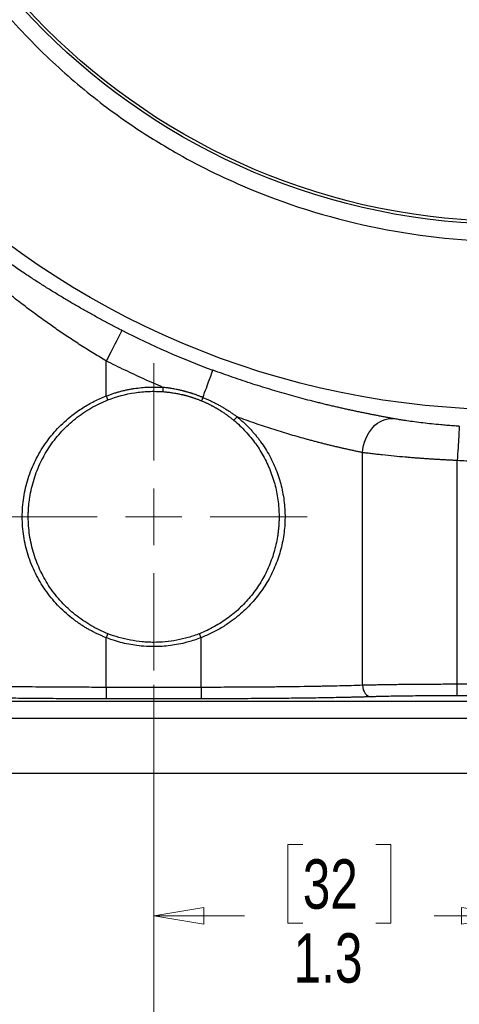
# Model space of a CAD drawing. Header units: inches. Extents: x 0.6 to 16.3, y 0.2 to 11.5.
# Tile 30 of 34: x 11.9 to 13.1, y 4 to 6.7. Entities that reach past the tile are written whole.
import ezdxf

# ---------------------------------------------------------------- set-up
doc = ezdxf.new("R2010")
doc.units = ezdxf.units.IN
doc.header["$MEASUREMENT"] = 0
doc.styles.add('SLDTEXTSTYLE0', font='TXT', dxfattribs={"width": 0.75})
doc.dimstyles.new('SLDDIMSTYLE2', dxfattribs={"dimtxt": 0.137795, "dimasz": 0.14, "dimexe": 0, "dimexo": 0.0625, "dimgap": 0.034449, "dimtad": 0, "dimdec": 1, "dimlfac": 1.25, "dimrnd": 1e-09, "dimzin": 12, "dimdsep": 46, "dimtxsty": 'SLDTEXTSTYLE0', "dimblk1": 'CLOSED', "dimblk2": 'CLOSED', "dimsah": 1, "dimcen": 0.09, "dimadec": 0, "dimazin": 3, "dimtfac": 1, "dimtdec": 1, "dimtofl": 0, "dimtmove": 0, "dimatfit": 3, "dimldrblk": 'CLOSED', "dimfxl": 0, "dimfrac": 2, "dimtolj": 1, "dimtzin": 12, "dimarcsym": 0})

# ---------------------------------------------------------------- blocks, each defined once
blk = doc.blocks.new('_Closed')
at = {"color": 0, "linetype": 'ByBlock', "lineweight": -2}
for p, q in [((-1, 0.166667), (0, 0)), ((-1, 0.166667), (-1, -0.166667)), ((0, 0), (-1, -0.166667)), ((0, 0), (-1, 0))]:
    blk.add_line(p, q, dxfattribs=at)
blk = doc.blocks.new('_D_6')
at = {"color": 7, "linetype": 'Continuous', "lineweight": 0}
for p, q in [((15.7288, 7.4892), (15.7288, 3.2435)), ((12.2648, 4.8724), (12.2648, 3.2435)), ((14.3538, 3.4813), (14.3118, 3.4813)), ((14.3118, 3.4813), (14.3118, 3.2626)), ((14.6593, 3.4813), (14.7012, 3.4813)), ((14.7012, 3.4813), (14.7012, 3.2626)), ((12.2648, 3.2829), (14.191, 3.2829)), ((15.7288, 3.2829), (14.8221, 3.2829)), ((14.3118, 3.2626), (14.3538, 3.2626)), ((14.7012, 3.2626), (14.6593, 3.2626))]:
    blk.add_line(p, q, dxfattribs=at)
at = {"color": 7, "linetype": 'Continuous', "lineweight": 18, "xscale": 0.14, "yscale": 0.14, "rotation": 180.0000000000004}
blk.add_blockref('_Closed', (12.2648, 3.2829), dxfattribs=at)
at = {"color": 7, "linetype": 'Continuous', "lineweight": 18, "xscale": 0.14, "yscale": 0.14}
blk.add_blockref('_Closed', (15.7288, 3.2829), dxfattribs=at)
at = {"color": 7, "linetype": 'Continuous', "lineweight": 18, "char_height": 0.1378, "attachment_point": 1, "style": 'SLDTEXTSTYLE0'}
for s, insert in [('110', (14.3538, 3.4402)), ('4.3', (14.3793, 3.2341))]:
    blk.add_mtext(s, dxfattribs=dict(at, insert=insert))
blk = doc.blocks.new('_D_7')
at = {"color": 7, "linetype": 'Continuous', "lineweight": 0}
for p, q in [((13.2648, 7.1863), (13.2648, 4.1884)), ((12.2648, 4.8724), (12.2648, 4.1884)), ((12.6812, 4.4262), (12.6392, 4.4262)), ((12.6392, 4.4262), (12.6392, 4.2075)), ((12.8848, 4.4262), (12.9268, 4.4262)), ((12.9268, 4.4262), (12.9268, 4.2075)), ((12.2648, 4.2278), (12.5183, 4.2278)), ((12.6392, 4.2075), (12.6812, 4.2075)), ((12.9268, 4.2075), (12.8848, 4.2075)), ((13.2648, 4.2278), (13.0477, 4.2278))]:
    blk.add_line(p, q, dxfattribs=at)
at = {"color": 7, "linetype": 'Continuous', "lineweight": 18, "xscale": 0.14, "yscale": 0.14, "rotation": 180.0000000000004}
blk.add_blockref('_Closed', (12.2648, 4.2278, -0.8779), dxfattribs=at)
at = {"color": 7, "linetype": 'Continuous', "lineweight": 18, "xscale": 0.14, "yscale": 0.14}
blk.add_blockref('_Closed', (13.2648, 4.2278, -0.8779), dxfattribs=at)
at = {"color": 7, "linetype": 'Continuous', "lineweight": 18, "char_height": 0.1378, "attachment_point": 1, "style": 'SLDTEXTSTYLE0'}
for s, insert in [('32', (12.6812, 4.3851)), ('1.3', (12.6557, 4.1789))]:
    blk.add_mtext(s, dxfattribs=dict(at, insert=insert))
blk = doc.blocks.new('_D_8')
at = {"color": 7, "linetype": 'Continuous', "lineweight": 0}
for p, q in [((12.2648, 4.8724), (12.2648, 3.7591)), ((14.7648, 4.5853), (14.7648, 3.7591)), ((13.5369, 3.9969), (13.4949, 3.9969)), ((13.4949, 3.9969), (13.4949, 3.7782)), ((13.7405, 3.9969), (13.7825, 3.9969)), ((13.7825, 3.9969), (13.7825, 3.7782)), ((12.2648, 3.7984), (13.3741, 3.7984)), ((14.7648, 3.7984), (13.9034, 3.7984)), ((13.4949, 3.7782), (13.5369, 3.7782)), ((13.7825, 3.7782), (13.7405, 3.7782))]:
    blk.add_line(p, q, dxfattribs=at)
at = {"color": 7, "linetype": 'Continuous', "lineweight": 18, "xscale": 0.14, "yscale": 0.14, "rotation": 180.0000000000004}
blk.add_blockref('_Closed', (12.2648, 3.7984, -0.8779), dxfattribs=at)
at = {"color": 7, "linetype": 'Continuous', "lineweight": 18, "xscale": 0.14, "yscale": 0.14}
blk.add_blockref('_Closed', (14.7648, 3.7984, -0.8779), dxfattribs=at)
at = {"color": 7, "linetype": 'Continuous', "lineweight": 18, "char_height": 0.1378, "attachment_point": 1, "style": 'SLDTEXTSTYLE0'}
for s, insert in [('79', (13.5369, 3.9558)), ('3.1', (13.5115, 3.7496))]:
    blk.add_mtext(s, dxfattribs=dict(at, insert=insert))
blk = doc.blocks.new('_D_10')
at = {"color": 7, "linetype": 'Continuous', "lineweight": 0}
for p, q in [((12.2648, 4.8724), (12.2648, 3.7591)), ((9.7648, 4.5853), (9.7648, 3.7591)), ((11.4848, 3.9969), (11.4428, 3.9969)), ((11.4428, 3.9969), (11.4428, 3.7782)), ((11.6884, 3.9969), (11.7304, 3.9969)), ((11.7304, 3.9969), (11.7304, 3.7782)), ((9.7648, 3.7984), (11.3219, 3.7984)), ((12.2648, 3.7984), (11.8512, 3.7984)), ((11.4428, 3.7782), (11.4848, 3.7782)), ((11.7304, 3.7782), (11.6884, 3.7782))]:
    blk.add_line(p, q, dxfattribs=at)
at = {"color": 7, "linetype": 'Continuous', "lineweight": 18, "xscale": 0.14, "yscale": 0.14, "rotation": 180.0000000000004}
blk.add_blockref('_Closed', (9.7648, 3.7984, -0.8779), dxfattribs=at)
at = {"color": 7, "linetype": 'Continuous', "lineweight": 18, "xscale": 0.14, "yscale": 0.14}
blk.add_blockref('_Closed', (12.2648, 3.7984, -0.8779), dxfattribs=at)
at = {"color": 7, "linetype": 'Continuous', "lineweight": 18, "char_height": 0.1378, "attachment_point": 1, "style": 'SLDTEXTSTYLE0'}
for s, insert in [('79', (11.4848, 3.9558)), ('3.1', (11.4593, 3.7496))]:
    blk.add_mtext(s, dxfattribs=dict(at, insert=insert))
blk = doc.blocks.new('_D_11')
at = {"color": 7, "linetype": 'Continuous', "lineweight": 0}
for p, q in [((9.6813, 6.079), (9.6813, 3.2435)), ((12.2648, 4.8724), (12.2648, 3.2435)), ((10.7743, 3.4813), (10.7323, 3.4813)), ((10.7323, 3.4813), (10.7323, 3.2626)), ((10.9779, 3.4813), (11.0199, 3.4813)), ((11.0199, 3.4813), (11.0199, 3.2626)), ((9.6813, 3.2829), (10.6114, 3.2829)), ((12.2648, 3.2829), (11.1408, 3.2829)), ((10.7323, 3.2626), (10.7743, 3.2626)), ((11.0199, 3.2626), (10.9779, 3.2626))]:
    blk.add_line(p, q, dxfattribs=at)
at = {"color": 7, "linetype": 'Continuous', "lineweight": 18, "xscale": 0.14, "yscale": 0.14, "rotation": 180.0000000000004}
blk.add_blockref('_Closed', (9.6813, 3.2829, -0.8779), dxfattribs=at)
at = {"color": 7, "linetype": 'Continuous', "lineweight": 18, "xscale": 0.14, "yscale": 0.14}
blk.add_blockref('_Closed', (12.2648, 3.2829, -0.8779), dxfattribs=at)
at = {"color": 7, "linetype": 'Continuous', "lineweight": 18, "char_height": 0.1378, "attachment_point": 1, "style": 'SLDTEXTSTYLE0'}
for s, insert in [('82', (10.7743, 3.4402)), ('3.2', (10.7488, 3.2341))]:
    blk.add_mtext(s, dxfattribs=dict(at, insert=insert))
blk = doc.blocks.new('SW_CENTERMARKSYMBOL_1')
at = {"color": 0, "linetype": 'Continuous', "lineweight": 18}
for p, q in [((0, 0.1575), (0, 0.4289)), ((0, 0), (0, 0.0787)), ((-0.1575, 0), (-0.4289, 0)), ((0, 0), (-0.0787, 0)), ((0, 0), (0, -0.0787)), ((0, 0), (0.0787, 0)), ((0.1575, 0), (0.4289, 0)), ((0, -0.1575), (0, -0.4289))]:
    blk.add_line(p, q, dxfattribs=at)

msp = doc.modelspace()

# ---------------------------------------------------------------- linework, layer by layer
at = {"color": 7, "linetype": 'Continuous', "lineweight": 25}
for p, q in [((12.1325, 5.6778), (12.1325, 5.7755)), ((12.2908, 5.7019), (12.2899, 5.6899)), ((12.4022, 5.6738), (12.3982, 5.6644)), ((12.8479, 4.8706), (12.8479, 5.5199)), ((13.1125, 4.8734), (13.1125, 5.4977)), ((12.1325, 4.8649), (12.1325, 5.0035)), ((12.397, 5.0035), (12.3926, 5.0147)), ((12.397, 4.8649), (12.397, 5.0035)), ((12.397, 4.8649), (12.1325, 4.8649)), ((14.0784, 4.8734), (13.1125, 4.8734)), ((14.0784, 4.8414), (13.1125, 4.8414)), ((10.816, 4.8264), (13.7135, 4.8264)), ((12.397, 4.8329), (12.1325, 4.8329)), ((13.7135, 4.7784), (10.816, 4.7784)), ((13.7135, 4.6247), (10.816, 4.6247))]:
    msp.add_line(p, q, dxfattribs=at)
at = {"color": 7, "linetype": 'Continuous', "lineweight": 25, "flags": 128}
for points in [[(12.1369, 5.6667), (12.1347, 5.6723), (12.1325, 5.6779)], [(12.4982, 5.6193), (12.4934, 5.6147), (12.4885, 5.6101)], [(12.1325, 5.0034), (12.1347, 5.009), (12.1369, 5.0146)]]:
    msp.add_lwpolyline(points, dxfattribs=at)
at = {"color": 7, "linetype": 'Continuous', "lineweight": 25}
for radius in [2.3651, 1.848, 1.84]:
    msp.add_circle((13.2648, 8.0044), radius, dxfattribs=at)
msp.add_arc((13.2648, 8.0044), 2.4041, 243.0706, 249.6894, dxfattribs=at)
for points, knots in [([(15.1608, 8.0044), (15.1608, 7.9998), (15.1608, 7.9833), (15.1602, 7.9477), (15.1578, 7.8904), (15.1518, 7.8139), (15.1409, 7.7259), (15.125, 7.634), (15.1046, 7.5431), (15.0715, 7.4233), (15.0161, 7.2692), (14.935, 7.1011), (14.838, 6.942), (14.7321, 6.799), (14.6074, 6.6612), (14.4696, 6.5366), (14.3201, 6.4262), (14.1602, 6.3304), (13.9916, 6.2505), (13.8157, 6.1871), (13.6345, 6.1415), (13.4498, 6.1145), (13.2018, 6.1031), (12.8918, 6.1342), (12.5801, 6.2282), (12.3564, 6.3366), (12.1975, 6.4342), (12.0593, 6.538), (11.9172, 6.6689), (11.7937, 6.8087), (11.6851, 6.9584), (11.5928, 7.1126), (11.5127, 7.2807), (11.4487, 7.4569), (11.4025, 7.6366), (11.3746, 7.8197), (11.3686, 7.9434), (11.3692, 8.0672), (11.3763, 8.1913), (11.4065, 8.3812), (11.4542, 8.5609), (11.5186, 8.7348), (11.5956, 8.8971), (11.6908, 9.0573), (11.8012, 9.2082), (11.9252, 9.3472), (12.0623, 9.4734), (12.2117, 9.5851), (12.372, 9.6803), (12.5411, 9.7584), (12.7169, 9.8193), (12.899, 9.8632), (13.0831, 9.8893), (13.2642, 9.8977), (13.4486, 9.8898), (13.6328, 9.8642), (13.8181, 9.8192), (13.9938, 9.7576), (14.1625, 9.6782), (14.3218, 9.5814), (14.4702, 9.4689), (14.6518, 9.3003), (14.8075, 9.1071), (14.9347, 8.8946), (15.0006, 8.7565), (15.0464, 8.6404), (15.0763, 8.5526), (15.1023, 8.4617), (15.121, 8.3817), (15.1343, 8.312), (15.1434, 8.2541), (15.1504, 8.1988), (15.1554, 8.1462), (15.1586, 8.0964), (15.1605, 8.0494), (15.1607, 8.0191), (15.1608, 8.0044)], [0, 0, 0, 0, 0.001163, 0.004154, 0.008972, 0.015617, 0.023523, 0.031307, 0.039151, 0.046995, 0.062652, 0.080375, 0.09397, 0.109598, 0.125182, 0.140759, 0.156375, 0.171978, 0.187691, 0.203373, 0.219064, 0.234738, 0.250379, 0.281589, 0.312803, 0.331949, 0.344135, 0.3598, 0.375451, 0.392777, 0.406754, 0.422041, 0.438037, 0.453653, 0.469249, 0.484764, 0.500281, 0.500418, 0.515992, 0.531575, 0.548826, 0.562804, 0.578274, 0.594087, 0.609726, 0.625359, 0.640994, 0.656651, 0.672315, 0.687937, 0.703546, 0.719154, 0.735117, 0.750382, 0.764804, 0.781602, 0.797208, 0.812826, 0.828482, 0.844134, 0.859753, 0.875365, 0.906565, 0.921879, 0.93778, 0.945083, 0.953362, 0.961138, 0.968918, 0.974091, 0.979021, 0.983706, 0.988147, 0.992343, 0.996294, 1, 1, 1, 1]), ([(12.176, 5.861), (12.1712, 5.8634), (12.1618, 5.8682), (12.1476, 5.8756), (12.1335, 5.883), (12.1195, 5.8905), (12.1055, 5.8981), (12.0916, 5.9057), (12.0778, 5.9135), (12.064, 5.9213), (12.0503, 5.9291), (12.0366, 5.9371), (12.023, 5.9451), (12.0095, 5.9532), (11.996, 5.9613), (11.9826, 5.9695), (11.9692, 5.9778), (11.9559, 5.9862), (11.9427, 5.9946), (11.9295, 6.0031), (11.9164, 6.0117), (11.8972, 6.0244), (11.8721, 6.0414), (11.8419, 6.0625), (11.8125, 6.0836), (11.7858, 6.1032), (11.7617, 6.1214), (11.7401, 6.138), (11.7194, 6.1543), (11.6994, 6.1702), (11.6867, 6.1805), (11.6804, 6.1857)], [0, 0, 0, 0, 0.024564, 0.049111, 0.073647, 0.098183, 0.122728, 0.14729, 0.171878, 0.196501, 0.221167, 0.245887, 0.270667, 0.295518, 0.320447, 0.345463, 0.370575, 0.39579, 0.421118, 0.446565, 0.47214, 0.497851, 0.560497, 0.623034, 0.685583, 0.748261, 0.7993, 0.849927, 0.900207, 0.950208, 1, 1, 1, 1]), ([(12.2908, 5.7019), (12.2818, 5.7057), (12.264, 5.7133), (12.2374, 5.7252), (12.211, 5.7373), (12.1847, 5.7497), (12.1585, 5.7624), (12.1412, 5.7711), (12.1325, 5.7755)], [0, 0, 0, 0, 0.166704, 0.333363, 0.5, 0.666637, 0.833296, 1, 1, 1, 1]), ([(12.4021, 5.6738), (12.4089, 5.6919), (12.4233, 5.7308), (12.43, 5.749), (12.4303, 5.7498)], [-0.8986755, -0.8986755, -0.8986755, -0.8986755, -0.5, 0, 0, 0, 0]), ([(12.9333, 5.6149), (12.93, 5.6155), (12.9235, 5.6167), (12.9135, 5.6185), (12.9033, 5.6204), (12.8929, 5.6224), (12.8823, 5.6245), (12.8716, 5.6266), (12.8607, 5.6287), (12.8495, 5.631), (12.8382, 5.6333), (12.8268, 5.6357), (12.8151, 5.6382), (12.8032, 5.6408), (12.7912, 5.6435), (12.779, 5.6463), (12.7666, 5.6491), (12.7541, 5.6521), (12.7413, 5.6551), (12.7284, 5.6583), (12.7153, 5.6615), (12.6979, 5.666), (12.6761, 5.6717), (12.6497, 5.6789), (12.6231, 5.6864), (12.5962, 5.6943), (12.5691, 5.7026), (12.5418, 5.7112), (12.5142, 5.7202), (12.4864, 5.7297), (12.4584, 5.7395), (12.4397, 5.7463), (12.4303, 5.7498)], [0, 0, 0, 0, 0.025614, 0.051111, 0.076501, 0.101798, 0.127013, 0.152158, 0.177246, 0.202289, 0.2273, 0.252291, 0.277275, 0.302264, 0.32727, 0.352307, 0.377387, 0.402522, 0.427725, 0.453008, 0.478382, 0.503861, 0.553383, 0.602684, 0.651854, 0.700985, 0.750167, 0.799491, 0.849049, 0.898928, 0.949217, 1, 1, 1, 1]), ([(12.1325, 5.6778), (12.1357, 5.679), (12.142, 5.6815), (12.1515, 5.6847), (12.1611, 5.6878), (12.1708, 5.6905), (12.1806, 5.693), (12.1904, 5.6952), (12.2003, 5.6971), (12.2136, 5.6993), (12.2303, 5.7014), (12.2504, 5.7027), (12.2706, 5.703), (12.284, 5.7023), (12.2908, 5.7019)], [0, 0, 0, 0, 0.062691, 0.125234, 0.187676, 0.250065, 0.312451, 0.374883, 0.437409, 0.500077, 0.625192, 0.749958, 0.874764, 1, 1, 1, 1]), ([(12.1369, 5.6667), (12.1611, 5.6762), (12.1864, 5.6829), (12.2249, 5.6888), (12.2379, 5.6901), (12.2574, 5.6908), (12.2639, 5.6909), (12.2737, 5.6907), (12.2769, 5.6906), (12.2834, 5.6904), (12.2867, 5.6902), (12.2899, 5.6899)], [0, 0, 0, 0, 0.5, 0.5, 0.75, 0.75, 0.875, 0.875, 0.9375, 0.9375, 1, 1, 1, 1]), ([(12.2899, 5.6899), (12.293, 5.6897), (12.2964, 5.6894), (12.3002, 5.689), (12.3024, 5.6888), (12.3031, 5.6887), (12.3048, 5.6886), (12.308, 5.6882), (12.313, 5.6875), (12.3204, 5.6864), (12.3246, 5.6857), (12.3322, 5.6843), (12.3357, 5.6836), (12.3405, 5.6825), (12.342, 5.6822), (12.3444, 5.6817), (12.3453, 5.6815), (12.3471, 5.681), (12.348, 5.6808), (12.3498, 5.6804), (12.3498, 5.6804), (12.352, 5.6798), (12.353, 5.6796), (12.3551, 5.679), (12.3562, 5.6787), (12.3584, 5.6781), (12.3596, 5.6778), (12.3618, 5.6771), (12.3633, 5.6767), (12.3656, 5.676), (12.3663, 5.6758), (12.3668, 5.6757), (12.367, 5.6756), (12.3676, 5.6754), (12.3688, 5.675), (12.3697, 5.6747), (12.3698, 5.6747), (12.3701, 5.6746), (12.3708, 5.6744), (12.3735, 5.6735), (12.3751, 5.673), (12.3777, 5.6721), (12.3789, 5.6717), (12.3807, 5.6711), (12.3811, 5.671), (12.3833, 5.6702), (12.3846, 5.6697), (12.3872, 5.6688), (12.3883, 5.6683), (12.3908, 5.6674), (12.3918, 5.667), (12.3937, 5.6662), (12.3944, 5.666), (12.396, 5.6653), (12.3971, 5.6649), (12.3982, 5.6644)], [0, 0, 0, 0, 0.0625, 0.09375, 0.09375, 0.109375, 0.109375, 0.125, 0.15625, 0.15625, 0.1875, 0.1875, 0.21875, 0.21875, 0.25, 0.25, 0.28125, 0.28125, 0.3125, 0.3125, 0.375, 0.375, 0.40625, 0.40625, 0.4375, 0.4375, 0.46875, 0.46875, 0.5, 0.507812, 0.511719, 0.511719, 0.515625, 0.515625, 0.519531, 0.519531, 0.521484, 0.521484, 0.523437, 0.53125, 0.5625, 0.5625, 0.59375, 0.59375, 0.625, 0.625, 0.75, 0.75, 0.875, 0.875, 0.9375, 0.9375, 0.96875, 0.96875, 1, 1, 1, 1]), ([(12.4022, 5.6738), (12.401, 5.6742), (12.3998, 5.6747), (12.3981, 5.6754), (12.3975, 5.6756), (12.3955, 5.6764), (12.3945, 5.6768), (12.3918, 5.6778), (12.3907, 5.6782), (12.388, 5.6792), (12.3867, 5.6797), (12.3844, 5.6805), (12.384, 5.6807), (12.3822, 5.6813), (12.3809, 5.6818), (12.3783, 5.6826), (12.3766, 5.6832), (12.3738, 5.6841), (12.3731, 5.6844), (12.3728, 5.6845), (12.3727, 5.6845), (12.3717, 5.6848), (12.3705, 5.6852), (12.37, 5.6854), (12.3699, 5.6854), (12.3696, 5.6855), (12.3692, 5.6856), (12.3684, 5.6858), (12.366, 5.6866), (12.3645, 5.687), (12.3622, 5.6877), (12.361, 5.6881), (12.3587, 5.6887), (12.3576, 5.689), (12.3554, 5.6896), (12.3544, 5.6899), (12.3522, 5.6905), (12.3521, 5.6905), (12.3502, 5.691), (12.3494, 5.6912), (12.3475, 5.6917), (12.3466, 5.692), (12.3442, 5.6926), (12.3426, 5.6929), (12.3376, 5.6941), (12.334, 5.6949), (12.3262, 5.6966), (12.322, 5.6974), (12.3144, 5.6987), (12.3093, 5.6995), (12.3059, 5.7), (12.3042, 5.7002), (12.3035, 5.7003), (12.3013, 5.7006), (12.2974, 5.7011), (12.2939, 5.7016), (12.2908, 5.7019)], [0, 0, 0, 0, 0.03125, 0.03125, 0.0625, 0.0625, 0.125, 0.125, 0.25, 0.25, 0.375, 0.375, 0.40625, 0.40625, 0.4375, 0.4375, 0.46875, 0.476563, 0.478516, 0.478516, 0.480469, 0.480469, 0.484375, 0.484375, 0.486328, 0.486328, 0.488281, 0.492188, 0.5, 0.53125, 0.53125, 0.5625, 0.5625, 0.59375, 0.59375, 0.625, 0.625, 0.6875, 0.6875, 0.71875, 0.71875, 0.75, 0.75, 0.78125, 0.78125, 0.8125, 0.8125, 0.84375, 0.84375, 0.875, 0.890625, 0.890625, 0.90625, 0.90625, 0.9375, 1, 1, 1, 1]), ([(12.1325, 5.0035), (12.1294, 5.0048), (12.1232, 5.0072), (12.1139, 5.0112), (12.1048, 5.0154), (12.0958, 5.0199), (12.087, 5.0246), (12.0782, 5.0295), (12.0696, 5.0347), (12.0612, 5.0401), (12.0528, 5.0458), (12.0447, 5.0517), (12.0321, 5.0613), (12.0156, 5.0752), (11.9961, 5.0943), (11.9782, 5.1148), (11.9565, 5.1436), (11.9335, 5.1825), (11.9132, 5.233), (11.9007, 5.2862), (11.8965, 5.3407), (11.9007, 5.3952), (11.9132, 5.4484), (11.9335, 5.4989), (11.9565, 5.5378), (11.9782, 5.5666), (11.9961, 5.5871), (12.0156, 5.6062), (12.0342, 5.6219), (12.0514, 5.6347), (12.0667, 5.645), (12.0825, 5.6544), (12.0988, 5.6631), (12.1154, 5.671), (12.1268, 5.6756), (12.1325, 5.6778)], [0, 0, 0, 0, 0.011466, 0.022909, 0.034336, 0.045757, 0.057178, 0.068608, 0.080055, 0.091528, 0.103034, 0.114581, 0.126178, 0.157527, 0.18889, 0.220215, 0.251431, 0.313763, 0.37595, 0.438309, 0.500023, 0.561727, 0.624097, 0.686283, 0.748616, 0.77983, 0.811157, 0.842518, 0.87387, 0.895084, 0.916155, 0.937132, 0.958065, 0.979004, 1, 1, 1, 1]), ([(12.1369, 5.0147), (12.1286, 5.0179), (12.1205, 5.0215), (12.1045, 5.0292), (12.0967, 5.0334), (12.0737, 5.0467), (12.0593, 5.0566), (12.0322, 5.0783), (12.0194, 5.0902), (11.9956, 5.116), (11.9849, 5.1296), (11.9654, 5.1582), (11.9568, 5.1732), (11.9416, 5.2048), (11.9352, 5.2212), (11.9274, 5.2464), (11.9251, 5.255), (11.9213, 5.2721), (11.9197, 5.2807), (11.9171, 5.298), (11.9161, 5.3067), (11.9152, 5.3198), (11.915, 5.3242), (11.9147, 5.333), (11.9146, 5.3374), (11.9146, 5.3462), (11.9147, 5.3506), (11.915, 5.3573), (11.9151, 5.3595), (11.9153, 5.3623), (11.9153, 5.3628), (11.9154, 5.3639), (11.9154, 5.3645), (11.9155, 5.3661), (11.9156, 5.3672), (11.916, 5.3727), (11.9165, 5.3771), (11.9171, 5.3826), (11.9172, 5.3837), (11.9175, 5.3859), (11.9177, 5.387), (11.9181, 5.3902), (11.9184, 5.3924), (11.9215, 5.4118), (11.9254, 5.4289), (11.9333, 5.4539), (11.9362, 5.4622), (11.9427, 5.4783), (11.9462, 5.4863), (11.9576, 5.5097), (11.9663, 5.5247), (11.9859, 5.5532), (11.9968, 5.5668), (12.0203, 5.592), (12.0329, 5.6036), (12.0531, 5.6198), (12.0601, 5.625), (12.0746, 5.6348), (12.082, 5.6395), (12.0972, 5.6483), (12.1049, 5.6523), (12.1207, 5.6599), (12.1287, 5.6635), (12.1369, 5.6667)], [0, 0, 0, 0, 0.03125, 0.03125, 0.0625, 0.0625, 0.125, 0.125, 0.1875, 0.1875, 0.25, 0.25, 0.3125, 0.3125, 0.375, 0.375, 0.40625, 0.40625, 0.4375, 0.4375, 0.46875, 0.46875, 0.484375, 0.484375, 0.5, 0.5, 0.515625, 0.515625, 0.523438, 0.523438, 0.525391, 0.525391, 0.527344, 0.527344, 0.53125, 0.53125, 0.546875, 0.546875, 0.550781, 0.550781, 0.554688, 0.554688, 0.5625, 0.5625, 0.625, 0.625, 0.65625, 0.65625, 0.6875, 0.6875, 0.75, 0.75, 0.8125, 0.8125, 0.875, 0.875, 0.90625, 0.90625, 0.9375, 0.9375, 0.96875, 0.96875, 1, 1, 1, 1]), ([(12.3982, 5.6644), (12.4013, 5.6631), (12.4047, 5.6617), (12.409, 5.6598), (12.4103, 5.6592), (12.4123, 5.6582), (12.4132, 5.6578), (12.4153, 5.6568), (12.4163, 5.6564), (12.4185, 5.6553), (12.4192, 5.6549), (12.42, 5.6545), (12.4206, 5.6543), (12.4209, 5.6541), (12.422, 5.6535), (12.4233, 5.6529), (12.4253, 5.6519), (12.4255, 5.6517), (12.4258, 5.6516), (12.4264, 5.6513), (12.4268, 5.6511), (12.4273, 5.6508), (12.4274, 5.6508), (12.428, 5.6505), (12.4291, 5.6499), (12.4301, 5.6494), (12.4317, 5.6485), (12.4326, 5.648), (12.4345, 5.6469), (12.4355, 5.6464), (12.4373, 5.6454), (12.4383, 5.6448), (12.4399, 5.6439), (12.4405, 5.6436), (12.4412, 5.6432), (12.4414, 5.643), (12.4422, 5.6425), (12.4429, 5.6422), (12.4459, 5.6403), (12.4496, 5.6381), (12.4577, 5.6329), (12.4608, 5.6309), (12.4643, 5.6285), (12.4652, 5.6278), (12.4666, 5.6268), (12.4698, 5.6245), (12.475, 5.6207), (12.4804, 5.6166), (12.4843, 5.6135), (12.4863, 5.6118), (12.4873, 5.611), (12.4878, 5.6106), (12.4881, 5.6104), (12.4882, 5.6103), (12.4885, 5.6101)], [0, 0, 0, 0, 0.125, 0.125, 0.1875, 0.1875, 0.25, 0.25, 0.375, 0.375, 0.40625, 0.421875, 0.421875, 0.4375, 0.4375, 0.46875, 0.470703, 0.470703, 0.472656, 0.472656, 0.474609, 0.474609, 0.476563, 0.476563, 0.484375, 0.5, 0.5, 0.53125, 0.53125, 0.5625, 0.5625, 0.59375, 0.59375, 0.625, 0.625, 0.65625, 0.65625, 0.6875, 0.6875, 0.75, 0.75, 0.78125, 0.78125, 0.796875, 0.796875, 0.8125, 0.875, 0.9375, 0.96875, 0.984375, 0.992188, 0.996094, 0.996094, 1, 1, 1, 1]), ([(12.4021, 5.6738), (12.4051, 5.6725), (12.4112, 5.67), (12.4201, 5.666), (12.4291, 5.6617), (12.438, 5.6572), (12.4469, 5.6525), (12.4557, 5.6475), (12.4644, 5.6423), (12.4731, 5.6369), (12.4816, 5.6313), (12.49, 5.6254), (12.4955, 5.6213), (12.4982, 5.6193)], [0, 0, 0, 0, 0.087516, 0.175936, 0.265199, 0.355236, 0.44597, 0.537319, 0.629194, 0.721501, 0.814141, 0.907011, 1, 1, 1, 1]), ([(12.4885, 5.6101), (12.4943, 5.6052), (12.5, 5.6001), (12.511, 5.5897), (12.5164, 5.5843), (12.5267, 5.5732), (12.5316, 5.5676), (12.5411, 5.5559), (12.5456, 5.55), (12.5586, 5.5317), (12.5665, 5.519), (12.5806, 5.4926), (12.5869, 5.4787), (12.5976, 5.4504), (12.602, 5.436), (12.609, 5.4067), (12.6115, 5.3918), (12.6139, 5.369), (12.6144, 5.3613), (12.615, 5.346), (12.615, 5.3384), (12.6147, 5.3271), (12.6145, 5.3233), (12.614, 5.3157), (12.6138, 5.3119), (12.6131, 5.3044), (12.6126, 5.3007), (12.6117, 5.2931), (12.6112, 5.2894), (12.6094, 5.2782), (12.6079, 5.2707), (12.6046, 5.2558), (12.6026, 5.2484), (12.5962, 5.2266), (12.5909, 5.2124), (12.5787, 5.1849), (12.5717, 5.1716), (12.556, 5.1457), (12.5473, 5.1333), (12.5286, 5.11), (12.5185, 5.0989), (12.4968, 5.078), (12.4852, 5.0682), (12.4667, 5.0546), (12.4605, 5.0502), (12.4476, 5.042), (12.441, 5.038), (12.4209, 5.0269), (12.4069, 5.0203), (12.3926, 5.0147)], [0, 0, 0, 0, 0.03125, 0.03125, 0.0625, 0.0625, 0.09375, 0.09375, 0.125, 0.125, 0.1875, 0.1875, 0.25, 0.25, 0.3125, 0.3125, 0.375, 0.375, 0.40625, 0.40625, 0.4375, 0.4375, 0.453125, 0.453125, 0.46875, 0.46875, 0.484375, 0.484375, 0.5, 0.5, 0.53125, 0.53125, 0.5625, 0.5625, 0.625, 0.625, 0.6875, 0.6875, 0.75, 0.75, 0.8125, 0.8125, 0.875, 0.875, 0.90625, 0.90625, 0.9375, 0.9375, 1, 1, 1, 1]), ([(12.4982, 5.6193), (12.5009, 5.617), (12.5064, 5.6125), (12.5143, 5.6054), (12.5221, 5.5981), (12.5295, 5.5907), (12.5368, 5.583), (12.5438, 5.5751), (12.5506, 5.567), (12.5572, 5.5588), (12.5709, 5.5404), (12.5896, 5.5106), (12.6094, 5.4673), (12.6233, 5.4218), (12.631, 5.3747), (12.6324, 5.3268), (12.6273, 5.2793), (12.616, 5.233), (12.5987, 5.1888), (12.5757, 5.1471), (12.552, 5.1151), (12.5303, 5.0911), (12.5121, 5.0736), (12.4923, 5.057), (12.4736, 5.0435), (12.4568, 5.0328), (12.4424, 5.0244), (12.4276, 5.0167), (12.4125, 5.0097), (12.4021, 5.0056), (12.397, 5.0035)], [0, 0, 0, 0, 0.0141525, 0.0282597, 0.0423322, 0.0563809, 0.0704166, 0.08445, 0.098492, 0.1125535, 0.1266453, 0.190043, 0.252607, 0.3157557, 0.378117, 0.4407259, 0.5034856, 0.5658362, 0.6290934, 0.6917339, 0.7552187, 0.7878057, 0.8207522, 0.85557, 0.8903056, 0.9123708, 0.9343302, 0.9562262, 0.9781018, 1, 1, 1, 1]), ([(12.8479, 5.5199), (12.8449, 5.5205), (12.8388, 5.5218), (12.8295, 5.5238), (12.82, 5.5258), (12.8104, 5.5279), (12.8007, 5.5301), (12.7909, 5.5323), (12.7809, 5.5346), (12.7708, 5.537), (12.7607, 5.5394), (12.7505, 5.5419), (12.7401, 5.5445), (12.7298, 5.5471), (12.7193, 5.5498), (12.7088, 5.5525), (12.6983, 5.5553), (12.6764, 5.5613), (12.6423, 5.571), (12.6032, 5.5831), (12.5714, 5.5934), (12.5474, 5.6016), (12.5229, 5.6102), (12.5064, 5.6162), (12.4982, 5.6193)], [0, 0, 0, 0, 0.032835, 0.065447, 0.097838, 0.130009, 0.161961, 0.193695, 0.225211, 0.256512, 0.287599, 0.318472, 0.349133, 0.379583, 0.409824, 0.439856, 0.469682, 0.499303, 0.624553, 0.749057, 0.810887, 0.873312, 0.936346, 1, 1, 1, 1]), ([(13.1183, 5.5934), (13.1154, 5.5936), (13.1095, 5.594), (13.1008, 5.5946), (13.0921, 5.5952), (13.0834, 5.5959), (13.0748, 5.5966), (13.0605, 5.5979), (13.0407, 5.5998), (13.0163, 5.6026), (12.9931, 5.6055), (12.9737, 5.6083), (12.9578, 5.6107), (12.945, 5.6128), (12.9372, 5.6142), (12.9333, 5.6149)], [0, 0, 0, 0, 0.041394, 0.082711, 0.124005, 0.165334, 0.206753, 0.248318, 0.372391, 0.497164, 0.62219, 0.747542, 0.831745, 0.915759, 1, 1, 1, 1]), ([(14.0784, 5.6285), (14.0698, 5.6256), (14.0527, 5.6198), (14.0268, 5.6114), (14.0008, 5.6033), (13.9748, 5.5955), (13.9487, 5.5879), (13.9225, 5.5807), (13.8963, 5.5737), (13.8699, 5.567), (13.8125, 5.5531), (13.7234, 5.5343), (13.602, 5.5148), (13.4798, 5.5013), (13.3817, 5.4953), (13.3081, 5.4933), (13.2592, 5.4929), (13.2103, 5.4935), (13.1613, 5.495), (13.1288, 5.4968), (13.1125, 5.4977)], [0, 0, 0, 0, 0.0277296, 0.0554475, 0.0831568, 0.1108608, 0.1385627, 0.1662659, 0.1939735, 0.2216888, 0.249415, 0.3746995, 0.5000014, 0.6252858, 0.7505877, 0.8004807, 0.8503496, 0.9002131, 0.9500902, 1, 1, 1, 1]), ([(13.1125, 5.4977), (13.109, 5.4978), (13.1019, 5.4982), (13.0912, 5.4987), (13.0803, 5.4992), (13.0694, 5.4999), (13.0583, 5.5005), (13.0471, 5.5012), (13.0358, 5.5019), (13.0244, 5.5027), (13.013, 5.5035), (13.0015, 5.5044), (12.99, 5.5052), (12.9785, 5.5062), (12.9604, 5.5077), (12.9345, 5.5101), (12.9084, 5.5128), (12.888, 5.515), (12.8739, 5.5166), (12.8605, 5.5183), (12.8521, 5.5194), (12.8479, 5.5199)], [0, 0, 0, 0, 0.035136, 0.070831, 0.107087, 0.143903, 0.181279, 0.219217, 0.257715, 0.296775, 0.336397, 0.376581, 0.417327, 0.458635, 0.500506, 0.614627, 0.75021, 0.812656, 0.875103, 0.937551, 1, 1, 1, 1]), ([(12.397, 5.0035), (12.3956, 5.0029), (12.3942, 5.0024), (12.3791, 4.9969), (12.3682, 4.9935), (12.3497, 4.9885), (12.3421, 4.9868), (12.3268, 4.9838), (12.3191, 4.9825), (12.3036, 4.9805), (12.2959, 4.9798), (12.2803, 4.9788), (12.2725, 4.9785), (12.2629, 4.9785), (12.2611, 4.9785), (12.2533, 4.9787), (12.2473, 4.9789), (12.2336, 4.9798), (12.2259, 4.9805), (12.2104, 4.9825), (12.2027, 4.9838), (12.1874, 4.9868), (12.1798, 4.9885), (12.1648, 4.9925), (12.1573, 4.9947), (12.1436, 4.9993), (12.1376, 5.0015), (12.1325, 5.0035)], [-7.0901009, -7.0901009, -7.0901009, -7.0901009, -7.0824167, -7.0824167, -6.9866767, -6.9866767, -6.9124799, -6.9124799, -6.8382831, -6.8382831, -6.7640863, -6.7640863, -6.6898895, -6.6898895, -6.633143, -6.633143, -6.6156927, -6.6156927, -6.5414958, -6.5414958, -6.467299, -6.467299, -6.3931022, -6.3931022, -6.3189054, -6.3189054, -6.2661566, -6.2661566, -6.2661566, -6.2661566]), ([(12.3926, 5.0147), (12.3875, 5.0127), (12.3823, 5.0108), (12.3719, 5.0073), (12.3667, 5.0056), (12.3508, 5.0011), (12.3402, 4.9986), (12.3082, 4.9925), (12.2866, 4.9905), (12.2593, 4.9905), (12.2539, 4.9907), (12.2429, 4.9912), (12.2374, 4.9915), (12.2211, 4.9931), (12.2103, 4.9946), (12.1783, 5.0007), (12.1574, 5.0067), (12.1369, 5.0147)], [0, 0, 0, 0, 0.0625, 0.0625, 0.125, 0.125, 0.25, 0.25, 0.5, 0.5, 0.5625, 0.5625, 0.625, 0.625, 0.75, 0.75, 1, 1, 1, 1]), ([(12.1325, 4.8649), (12.1113, 4.8649), (12.0895, 4.865), (12.0546, 4.8651), (12.0425, 4.8651), (12.0178, 4.8652), (11.9925, 4.8654), (11.9669, 4.8656), (11.9415, 4.8658), (11.9289, 4.8659), (11.9107, 4.8661), (11.9047, 4.8662), (11.8931, 4.8663), (11.8873, 4.8664), (11.8711, 4.8666), (11.8617, 4.8667), (11.8372, 4.8671), (11.8224, 4.8673), (11.7937, 4.8678), (11.7799, 4.8681), (11.7522, 4.8687), (11.7384, 4.869), (11.7101, 4.8697), (11.6956, 4.8701), (11.6816, 4.8706)], [0, 0, 0, 0, 0.125, 0.125, 0.1875, 0.1875, 0.25, 0.3125, 0.3125, 0.375, 0.375, 0.40625, 0.40625, 0.4375, 0.4375, 0.5, 0.5, 0.625, 0.625, 0.75, 0.75, 0.875, 0.875, 1, 1, 1, 1]), ([(12.1325, 4.8649), (12.1325, 4.8567), (12.1325, 4.8403), (12.1325, 4.8332), (12.1325, 4.8329), (12.1325, 4.8329), (12.1325, 4.8329), (12.1325, 4.8329)], [-0.999989, -0.999989, -0.999989, -0.999989, -0.5, 0, 0, 0, 0.00041, 0.00041, 0.00041, 0.00041]), ([(12.8479, 4.8706), (12.8274, 4.8699), (12.7946, 4.869), (12.7636, 4.8683), (12.7487, 4.8681), (12.7438, 4.868), (12.7343, 4.8678), (12.6919, 4.867), (12.6462, 4.8664), (12.614, 4.866), (12.6019, 4.8659), (12.5963, 4.8659), (12.5805, 4.8657), (12.551, 4.8655), (12.5114, 4.8652), (12.4872, 4.8651), (12.4655, 4.865), (12.4558, 4.865), (12.4283, 4.8649), (12.4126, 4.8649), (12.397, 4.8649)], [0, 0, 0, 0, 0.0625, 0.09375, 0.09375, 0.109375, 0.109375, 0.125, 0.25, 0.28125, 0.28125, 0.3125, 0.3125, 0.375, 0.5, 0.625, 0.625, 0.75, 0.75, 1, 1, 1, 1]), ([(12.397, 4.8649), (12.397, 4.8567), (12.397, 4.8485), (12.397, 4.8367), (12.397, 4.8332), (12.397, 4.8329)], [0, 0, 0, 0, 0.5, 0.5, 1, 1, 1, 1]), ([(13.1125, 4.8734), (13.0938, 4.8734), (13.0715, 4.8734), (13.0526, 4.8733), (13.0454, 4.8733), (13.042, 4.8732), (13.0319, 4.8732), (12.9996, 4.873), (12.9691, 4.8727), (12.9514, 4.8725), (12.945, 4.8724), (12.9422, 4.8724), (12.9338, 4.8722), (12.9184, 4.872), (12.8984, 4.8717), (12.8871, 4.8715), (12.8772, 4.8713), (12.8729, 4.8712), (12.8608, 4.8709), (12.8542, 4.8707), (12.8479, 4.8706)], [0, 0, 0, 0, 0.0625, 0.078125, 0.078125, 0.09375, 0.09375, 0.125, 0.25, 0.28125, 0.28125, 0.3125, 0.3125, 0.375, 0.5, 0.625, 0.625, 0.75, 0.75, 1, 1, 1, 1]), ([(12.8479, 4.8706), (12.8479, 4.8706), (12.8479, 4.8706), (12.8479, 4.8706), (12.848, 4.8623), (12.8533, 4.8458), (12.8657, 4.8387), (12.872, 4.8386)], [-0.9995196, -0.9995196, -0.9995196, -0.9995196, -0.9995113, -0.9995113, -0.9995113, -0.4995113, 0.0000083, 0.0000083, 0.0000083, 0.0000083]), ([(13.1125, 4.8414), (13.1125, 4.8416), (13.1125, 4.8452), (13.1125, 4.8569), (13.1125, 4.8652), (13.1125, 4.8734)], [0, 0, 0, 0, 0.5, 0.5, 1, 1, 1, 1]), ([(12.1325, 4.8329), (12.1276, 4.8329), (12.1177, 4.8329), (12.103, 4.833), (12.0882, 4.833), (12.0736, 4.833), (12.0589, 4.833), (12.0443, 4.8331), (12.0297, 4.8332), (12.0152, 4.8332), (11.9833, 4.8334), (11.9347, 4.8337), (11.8713, 4.8344), (11.8109, 4.8352), (11.7657, 4.836), (11.7339, 4.8366), (11.7136, 4.8371), (11.6941, 4.8376), (11.6753, 4.8381), (11.6635, 4.8384), (11.6575, 4.8386)], [0, 0, 0, 0, 0.027538, 0.055023, 0.082469, 0.109892, 0.137307, 0.164729, 0.192173, 0.219654, 0.247187, 0.373567, 0.49998, 0.626367, 0.752788, 0.802302, 0.851693, 0.901048, 0.950454, 1, 1, 1, 1]), ([(12.872, 4.8386), (12.8687, 4.8385), (12.8621, 4.8383), (12.852, 4.838), (12.8416, 4.8377), (12.831, 4.8375), (12.8202, 4.8372), (12.8092, 4.8369), (12.7979, 4.8367), (12.7863, 4.8364), (12.7605, 4.8359), (12.7186, 4.8352), (12.6582, 4.8344), (12.5948, 4.8337), (12.5424, 4.8334), (12.5028, 4.8332), (12.4765, 4.8331), (12.4501, 4.833), (12.4236, 4.8329), (12.4059, 4.8329), (12.397, 4.8329)], [0, 0, 0, 0, 0.027543, 0.055033, 0.082484, 0.109912, 0.137331, 0.164757, 0.192204, 0.219689, 0.247224, 0.373615, 0.500032, 0.626415, 0.752826, 0.802334, 0.851718, 0.901065, 0.950463, 1, 1, 1, 1]), ([(13.1125, 4.8414), (13.1093, 4.8414), (13.1028, 4.8414), (13.0932, 4.8414), (13.0837, 4.8414), (13.0741, 4.8414), (13.0646, 4.8413), (13.0551, 4.8413), (13.0376, 4.8412), (13.0123, 4.841), (12.9802, 4.8407), (12.9496, 4.8403), (12.9258, 4.8399), (12.908, 4.8395), (12.8954, 4.8392), (12.8833, 4.8389), (12.8757, 4.8387), (12.872, 4.8386)], [0, 0, 0, 0, 0.035399, 0.070716, 0.105982, 0.141231, 0.176493, 0.211801, 0.247186, 0.373553, 0.499984, 0.626357, 0.752795, 0.814647, 0.876351, 0.938078, 1, 1, 1, 1])]:
    msp.add_open_spline(points, degree=3, knots=knots, dxfattribs=at)
at = {"color": 8, "linetype": 'Continuous', "lineweight": 25}
msp.add_open_spline([(12.1325, 5.7755), (12.1209, 5.7824), (12.0971, 5.7966), (12.0612, 5.8191), (12.0257, 5.8423), (11.9916, 5.8654), (11.9582, 5.889), (11.9237, 5.9142), (11.8863, 5.9425), (11.8436, 5.9763), (11.8008, 6.0119), (11.7595, 6.0478), (11.7302, 6.0742), (11.7143, 6.0891), (11.7099, 6.0932)], degree=3, knots=[0, 0, 0, 0, 0.071752, 0.146671, 0.224775, 0.297625, 0.368294, 0.446266, 0.531544, 0.629086, 0.755143, 0.855655, 0.960162, 1, 1, 1, 1], dxfattribs=at)
at = {"color": 7, "linetype": 'Continuous', "lineweight": 25}
for points in [[(12.176, 5.861), (12.1756, 5.8602), (12.1658, 5.841), (12.1437, 5.7974), (12.1325, 5.7755)], [(12.8479, 5.5199), (12.85, 5.5461), (12.8714, 5.5983), (12.9136, 5.617), (12.9333, 5.6149)], [(13.1183, 5.5934), (13.1182, 5.5926), (13.1169, 5.5711), (13.114, 5.5222), (13.1125, 5.4977)]]:
    msp.add_open_spline(points, degree=3, dxfattribs=at)

# ---------------------------------------------------------------- block references
at = {"color": 7, "linetype": 'Continuous', "lineweight": 0}
msp.add_blockref('SW_CENTERMARKSYMBOL_1', (12.2648, 5.3407), dxfattribs=at)

# ---------------------------------------------------------------- dimensions: what is measured, and where the dimension line sits
at = {"color": 7, "linetype": 'Continuous', "lineweight": 18}
for base, p1, p2, picture, middle in [((12.2648, 3.2829), (15.7288, 7.5286), (12.2648, 4.9118), '_D_6', (14.5065, 3.2829)), ((12.2647560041, 4.2277653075), (13.2647560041, 7.2256251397), (12.2647560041, 4.9117851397), '_D_7', (12.7830056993, 4.2277653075)), ((12.2648, 3.2829), (9.6813, 6.1183), (12.2648, 4.9118), '_D_11', (10.8761, 3.2829)), ((9.7648, 3.7984), (12.2648, 4.9118), (9.7648, 4.6247), '_D_10', (11.5866, 3.7984)), ((12.2648, 3.7984), (14.7648, 4.6247), (12.2648, 4.9118), '_D_8', (13.6387, 3.7984))]:
    dim = msp.add_linear_dim(base=base, p1=p1, p2=p2, dimstyle='SLDDIMSTYLE2', dxfattribs=at)
    dim.commit()
    dim.dimension.update_dxf_attribs({"geometry": picture, "text_midpoint": middle, "dimtype": 160})

doc.saveas('drawing.dxf')
